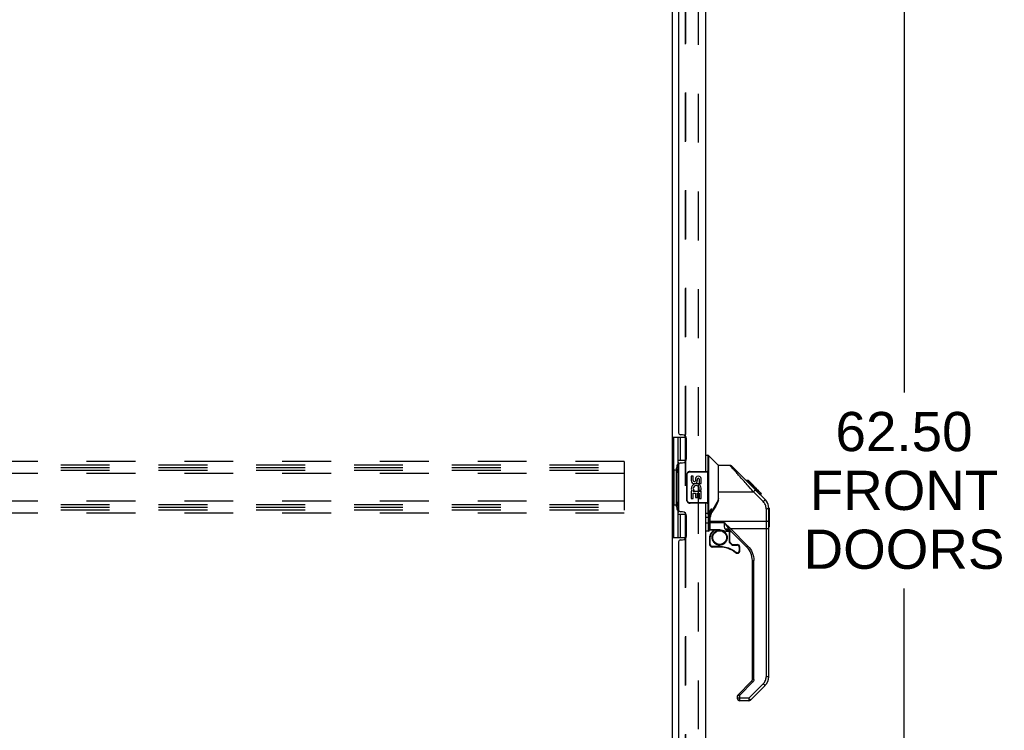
# Model space of a CAD drawing. Header units: inches. Extents: x 0 to 279, y 0 to 180.
# Tile 9 of 41: x 31 to 62, y 46 to 69. Entities that reach past the tile are written whole.
import ezdxf

# ---------------------------------------------------------------- set-up
doc = ezdxf.new("R2010")
doc.units = ezdxf.units.IN
doc.header["$LTSCALE"] = 15.327869
doc.header["$MEASUREMENT"] = 0
doc.linetypes.add('HIDDEN', pattern=[0.2, 0.1, -0.1])
doc.layers.get('0').update_dxf_attribs({"linetype": 'CONTINUOUS'})
for name, color, linetype in [('DEFAULT_2', 8, 'HIDDEN'), ('DIMENSIONS', 7, 'CONTINUOUS'), ('FRONT_MASTER_DOOR_ASSEMBLY', 7, 'CONTINUOUS'), ('FRONT_SLAVE_DOOR_ASSEMBLY', 7, 'CONTINUOUS')]:
    doc.layers.add(name, color=color, linetype=linetype)
doc.styles.get("Standard").update_dxf_attribs({"font": 'arial.ttf'})
doc.dimstyles.new('DIMSTYLE_1', dxfattribs={"dimtxt": 1.229508, "dimasz": 1.639344, "dimexe": 0.09, "dimexo": 0.07, "dimgap": 0.0375, "dimtad": 0, "dimtih": 1, "dimtoh": 1, "dimzin": 4, "dimdsep": 46, "dimtxsty": 'Standard', "dimblk": '_FILLED', "dimblk1": '_FILLED', "dimblk2": '_FILLED', "dimcen": 0.09, "dimazin": 1, "dimtfac": 1, "dimtdec": 3, "dimtofl": 0, "dimtmove": 0, "dimatfit": 3, "dimldrblk": '_FILLED', "dimfxl": 0, "dimtolj": 1, "dimtzin": 4, "dimarcsym": 0})

# ---------------------------------------------------------------- blocks, each defined once
blk = doc.blocks.new('_FILLED')
at = {"color": 0, "linetype": 'ByBlock'}
blk.add_solid([(0, 0), (-1, 0.2), (-1, -0.2)], dxfattribs=at)
blk = doc.blocks.new('*D3')
at = {"layer": 'DIMENSIONS', "color": 2, "linetype": 'Continuous'}
for p, q in [((53.294, 85.119), (60.082, 85.119)), ((58.606, 85.119), (58.606, 56.847)), ((58.606, 22.619), (58.606, 50.699)), ((53.294, 22.619), (60.082, 22.619))]:
    blk.add_line(p, q, dxfattribs=at)
at = {"layer": 'DIMENSIONS', "color": 2, "linetype": 'Continuous', "xscale": 1.6393442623, "yscale": 1.6393442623, "zscale": 1.6393442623}
for p, rotation in [((58.606, 85.119), 90), ((58.606, 22.619), 270)]:
    blk.add_blockref('_FILLED', p, dxfattribs=dict(at, rotation=rotation))
at = {"layer": 'DIMENSIONS', "color": 2, "linetype": 'Continuous', "insert": (58.606, 56.232), "char_height": 1.2295, "width": 6.28923, "attachment_point": 2, "line_spacing_factor": 0.9}
blk.add_mtext('62.50\\PFRONT\\PDOORS', dxfattribs=at)

msp = doc.modelspace()

# ---------------------------------------------------------------- linework, layer by layer
at = {"color": 3, "linetype": 'Continuous'}
for p, q in [((51.335, 84.421), (51.335, 23.317)), ((51.74, 55.444), (51.74, 55.488)), ((51.756, 55.444), (51.756, 55.473)), ((51.74, 52.249), (51.74, 52.294)), ((51.756, 52.264), (51.756, 52.294))]:
    msp.add_line(p, q, dxfattribs=at)
at = {"layer": 'DEFAULT_2', "color": 8, "linetype": 'HIDDEN'}
for p, q in [((52.148, 84.603), (52.148, 23.134)), ((51.74, 78.499), (51.74, 55.488)), ((51.756, 78.514), (51.756, 55.473)), ((51.74, 55.444), (51.74, 52.294)), ((51.756, 55.444), (51.756, 52.294)), ((49.835, 54.681), (16.835, 54.681)), ((49.835, 54.681), (49.835, 53.056)), ((16.835, 54.577), (49.835, 54.577)), ((16.835, 54.494), (49.835, 54.494)), ((16.835, 54.41), (49.835, 54.41)), ((49.835, 54.306), (16.835, 54.306)), ((49.835, 53.431), (16.835, 53.431)), ((16.835, 53.327), (49.835, 53.327)), ((16.835, 53.244), (49.835, 53.244)), ((16.835, 53.16), (49.835, 53.16)), ((49.835, 53.056), (16.835, 53.056)), ((51.74, 52.249), (51.74, 29.238)), ((51.756, 52.264), (51.756, 29.223))]:
    msp.add_line(p, q, dxfattribs=at)
at = {"layer": 'FRONT_MASTER_DOOR_ASSEMBLY', "color": 7, "linetype": 'Continuous'}
for p, q in [((52.393, 54.873), (52.456, 54.873)), ((52.456, 54.873), (52.456, 53.062)), ((52.781, 54.563), (52.484, 54.861)), ((52.484, 53.072), (52.484, 54.861)), ((52.781, 54.563), (52.781, 53.5)), ((53.148, 54.558), (52.787, 54.558)), ((52.787, 53.453), (52.787, 54.558)), ((53.149, 54.557), (53.148, 54.558)), ((53.216, 54.482), (53.185, 54.516)), ((53.969, 53.77), (53.204, 54.535)), ((53.241, 54.452), (53.216, 54.482)), ((53.725, 54.08), (53.658, 54.08)), ((53.732, 54.073), (53.666, 54.073)), ((53.742, 54.063), (53.675, 54.063)), ((53.749, 54.057), (53.682, 54.057)), ((53.757, 54.049), (53.69, 54.049)), ((53.725, 54.08), (54.052, 53.753)), ((52.787, 53.725), (53.886, 53.725)), ((53.776, 54.029), (53.71, 54.029)), ((53.799, 54.006), (53.732, 54.006)), ((53.822, 53.983), (53.755, 53.983)), ((53.846, 53.959), (53.779, 53.959)), ((53.87, 53.935), (53.803, 53.935)), ((53.893, 53.912), (53.826, 53.912)), ((53.886, 53.853), (53.842, 53.897)), ((53.916, 53.89), (53.849, 53.89)), ((53.936, 53.869), (53.869, 53.869)), ((53.956, 53.782), (53.886, 53.853)), ((53.953, 53.852), (53.886, 53.852)), ((54.191, 53.42), (53.886, 53.725)), ((53.966, 53.839), (53.899, 53.839)), ((53.97, 53.835), (53.904, 53.835)), ((53.972, 53.833), (53.906, 53.833)), ((53.973, 53.832), (53.906, 53.832)), ((53.974, 53.832), (53.907, 53.832)), ((53.976, 53.829), (53.909, 53.829)), ((53.981, 53.825), (53.914, 53.825)), ((53.986, 53.819), (53.92, 53.819)), ((54, 53.805), (53.933, 53.805)), ((53.943, 53.795), (53.942, 53.796)), ((53.945, 53.793), (53.945, 53.792)), ((54.015, 53.79), (53.948, 53.79)), ((53.964, 53.773), (53.951, 53.786)), ((54.023, 53.782), (53.956, 53.782)), ((54.247, 53.491), (53.956, 53.782)), ((54.03, 53.776), (53.963, 53.776)), ((54.247, 53.49), (53.964, 53.773)), ((54.042, 53.764), (53.975, 53.764)), ((54.047, 53.758), (53.98, 53.758)), ((54.05, 53.755), (53.984, 53.755)), ((54.052, 53.754), (53.986, 53.754)), ((54.052, 53.753), (53.986, 53.753)), ((54.052, 53.753), (53.986, 53.753)), ((53.99, 53.748), (54.057, 53.748)), ((54.141, 53.664), (54.052, 53.753)), ((54.132, 53.673), (54.065, 53.673)), ((54.07, 53.669), (54.137, 53.669)), ((54.138, 53.667), (54.071, 53.667)), ((54.141, 53.664), (54.074, 53.664)), ((54.247, 53.49), (54.246, 53.487)), ((54.273, 53.462), (54.247, 53.49)), ((54.296, 53.431), (54.273, 53.462)), ((54.315, 53.398), (54.296, 53.431)), ((52.569, 53.114), (52.569, 53.201)), ((54.283, 53.197), (54.283, 47.928)), ((54.354, 53.29), (54.345, 53.327)), ((54.36, 53.252), (54.354, 53.29)), ((54.362, 53.213), (54.36, 53.252)), ((54.361, 53.236), (54.361, 53.242)), ((54.362, 47.929), (54.362, 53.213)), ((54.374, 53.217), (54.374, 52.631)), ((52.457, 53.051), (52.393, 53.051)), ((52.393, 52.932), (52.472, 52.932)), ((52.472, 52.925), (52.472, 52.928)), ((52.472, 52.491), (52.472, 52.925)), ((52.511, 52.938), (52.512, 52.939)), ((52.511, 52.53), (52.511, 52.937)), ((52.531, 52.532), (52.531, 52.933)), ((54.283, 52.799), (52.531, 52.799)), ((52.472, 52.74), (52.393, 52.74)), ((52.472, 52.491), (52.393, 52.491)), ((52.512, 52.755), (52.511, 52.756)), ((52.512, 52.548), (52.511, 52.552)), ((52.978, 52.752), (52.531, 52.752)), ((52.826, 52.535), (52.531, 52.535)), ((52.531, 52.532), (52.826, 52.532)), ((52.569, 52.452), (52.649, 52.532)), ((52.677, 52.532), (52.583, 52.438)), ((52.826, 52.535), (52.826, 52.532)), ((52.826, 52.532), (52.833, 52.532)), ((52.978, 52.752), (53.164, 52.574)), ((53.005, 52.492), (53.011, 52.491)), ((53.099, 52.491), (53.011, 52.491)), ((53.011, 52.491), (53.011, 52.491)), ((53.04, 52.489), (53.122, 52.489)), ((53.123, 52.489), (53.122, 52.489)), ((53.122, 52.489), (53.122, 52.159)), ((53.122, 52.489), (53.122, 52.489)), ((53.144, 52.554), (53.154, 52.563)), ((53.154, 52.563), (53.164, 52.574)), ((53.164, 52.574), (54.295, 52.574)), ((53.164, 52.574), (53.71, 52.027)), ((53.677, 51.994), (53.176, 52.496)), ((52.511, 52.313), (52.531, 52.313)), ((52.511, 52.313), (52.511, 52.075)), ((52.531, 52.075), (52.531, 52.313)), ((52.575, 52.446), (52.572, 52.45)), ((52.579, 52.443), (52.575, 52.446)), ((52.583, 52.438), (52.579, 52.443)), ((52.61, 52.292), (52.591, 52.292)), ((53.043, 52.292), (53.063, 52.292)), ((53.141, 52.159), (53.141, 52.486)), ((52.531, 52.075), (52.511, 52.075)), ((52.826, 51.997), (52.59, 51.997)), ((52.827, 52.016), (52.591, 52.016)), ((52.591, 52.01), (52.591, 52.016)), ((52.827, 52.016), (52.827, 52.01)), ((53.141, 52.159), (53.122, 52.159)), ((53.131, 52.137), (53.137, 52.143)), ((53.203, 52.065), (53.131, 52.137)), ((53.137, 52.143), (53.141, 52.146)), ((53.145, 52.151), (53.217, 52.079)), ((53.207, 52.069), (53.203, 52.065)), ((53.211, 52.073), (53.207, 52.069)), ((53.214, 52.076), (53.211, 52.073)), ((53.225, 52.075), (53.378, 52.075)), ((53.225, 52.065), (53.225, 52.07)), ((53.225, 52.056), (53.378, 52.056)), ((53.378, 52.07), (53.378, 52.065)), ((53.437, 51.997), (53.456, 51.997)), ((53.437, 51.997), (53.437, 51.877)), ((53.456, 51.877), (53.437, 51.877)), ((53.456, 51.877), (53.456, 51.997)), ((53.7, 52.017), (53.691, 52.008)), ((53.71, 52.027), (53.7, 52.017)), ((53.336, 51.827), (53.34, 51.832)), ((53.85, 47.844), (53.85, 51.577)), ((53.882, 51.576), (53.897, 51.576)), ((53.897, 47.843), (53.897, 51.576)), ((53.391, 47.353), (53.827, 47.788)), ((53.86, 47.754), (53.456, 47.35)), ((53.739, 47.253), (54.191, 47.705)), ((54.247, 47.651), (53.794, 47.199)), ((53.84, 47.774), (53.85, 47.765)), ((53.85, 47.765), (53.86, 47.754)), ((53.89, 47.843), (53.876, 47.843)), ((53.897, 47.843), (53.89, 47.843)), ((54.216, 47.681), (54.229, 47.667)), ((53.378, 47.319), (53.378, 47.255)), ((53.446, 47.36), (53.437, 47.37)), ((53.456, 47.35), (53.446, 47.36)), ((53.456, 47.176), (53.456, 47.35)), ((53.739, 47.253), (53.739, 47.176)), ((53.739, 47.176), (53.456, 47.176)), ((53.778, 47.214), (53.764, 47.228))]:
    msp.add_line(p, q, dxfattribs=at)
for points in [[(53.204, 54.535), (53.196, 54.541), (53.188, 54.547), (53.178, 54.552), (53.169, 54.555), (53.158, 54.557), (53.148, 54.558)], [(53.185, 54.516), (53.159, 54.545), (53.149, 54.557)], [(53.787, 53.836), (53.72, 53.912), (53.687, 53.949), (53.654, 53.986), (53.622, 54.023), (53.59, 54.059), (53.559, 54.094), (53.529, 54.128), (53.5, 54.161), (53.471, 54.193), (53.444, 54.223), (53.418, 54.252), (53.394, 54.28), (53.37, 54.307), (53.348, 54.332), (53.327, 54.356), (53.307, 54.378), (53.289, 54.399), (53.272, 54.418), (53.256, 54.436), (53.241, 54.452)], [(53.886, 53.725), (53.853, 53.762), (53.82, 53.799), (53.787, 53.836)], [(53.951, 53.786), (53.923, 53.815), (53.904, 53.834), (53.885, 53.853), (53.866, 53.872)], [(53.886, 53.725), (53.894, 53.734), (53.903, 53.743), (53.911, 53.751), (53.918, 53.76), (53.925, 53.768), (53.931, 53.775), (53.936, 53.782), (53.939, 53.788), (53.941, 53.792), (53.942, 53.796)], [(53.942, 53.796), (53.942, 53.796), (53.942, 53.796), (53.942, 53.796), (53.942, 53.796), (53.942, 53.796), (53.942, 53.796)], [(53.969, 53.768), (53.969, 53.769), (53.969, 53.769), (53.969, 53.769), (53.969, 53.769), (53.969, 53.769), (53.968, 53.769)], [(52.787, 53.516), (52.766, 53.459), (52.736, 53.39), (52.699, 53.319), (52.657, 53.246), (52.609, 53.172), (52.565, 53.108)], [(52.787, 53.453), (52.762, 53.395), (52.733, 53.337), (52.701, 53.277), (52.664, 53.217), (52.624, 53.155), (52.581, 53.092)], [(54.241, 53.477), (54.237, 53.471), (54.231, 53.463), (54.225, 53.455), (54.217, 53.447), (54.209, 53.438), (54.2, 53.429), (54.191, 53.42)], [(54.283, 53.197), (54.282, 53.228), (54.277, 53.258), (54.269, 53.288), (54.259, 53.318), (54.246, 53.346), (54.229, 53.373), (54.211, 53.397), (54.191, 53.42)], [(54.246, 53.487), (54.244, 53.482), (54.241, 53.477)], [(54.247, 53.491), (54.247, 53.491), (54.247, 53.491), (54.247, 53.491), (54.247, 53.49), (54.247, 53.49), (54.247, 53.49)], [(54.362, 53.213), (54.361, 53.242), (54.356, 53.283), (54.346, 53.324), (54.332, 53.364), (54.314, 53.401), (54.292, 53.437), (54.267, 53.47), (54.247, 53.491)], [(52.484, 53.072), (52.499, 53.094), (52.514, 53.116), (52.528, 53.137), (52.542, 53.159), (52.556, 53.18), (52.569, 53.201)], [(52.49, 52.992), (52.5, 53.025), (52.511, 53.058), (52.524, 53.092), (52.538, 53.127), (52.553, 53.163), (52.569, 53.201)], [(52.565, 53.108), (52.554, 53.092), (52.539, 53.063), (52.526, 53.031), (52.517, 52.997), (52.512, 52.962), (52.511, 52.937)], [(52.569, 53.201), (52.557, 53.164), (52.547, 53.129), (52.537, 53.095), (52.529, 53.063), (52.522, 53.031), (52.517, 53)], [(52.565, 53.108), (52.565, 53.107), (52.565, 53.106), (52.567, 53.104), (52.568, 53.102), (52.571, 53.1), (52.574, 53.097), (52.577, 53.095), (52.581, 53.092)], [(54.283, 53.197), (54.295, 53.197), (54.307, 53.198), (54.318, 53.199), (54.329, 53.2), (54.338, 53.202), (54.346, 53.204), (54.353, 53.206), (54.358, 53.208), (54.361, 53.211), (54.362, 53.213)], [(54.345, 53.327), (54.332, 53.363), (54.315, 53.398)], [(52.484, 53.072), (52.48, 53.069), (52.475, 53.067), (52.471, 53.065), (52.466, 53.064), (52.461, 53.063), (52.456, 53.062)], [(52.457, 53.051), (52.457, 53.053), (52.456, 53.055), (52.456, 53.057), (52.456, 53.059), (52.456, 53.061), (52.456, 53.062)], [(52.457, 53.051), (52.462, 53.052), (52.466, 53.053), (52.471, 53.055), (52.475, 53.056), (52.479, 53.059), (52.483, 53.062)], [(52.478, 52.988), (52.474, 53.001), (52.469, 53.013), (52.466, 53.024), (52.462, 53.034), (52.459, 53.043), (52.457, 53.051)], [(52.472, 52.932), (52.473, 52.942), (52.473, 52.951), (52.474, 52.96), (52.476, 52.97), (52.477, 52.979), (52.478, 52.988)], [(52.472, 52.932), (52.478, 52.932), (52.484, 52.932), (52.49, 52.933), (52.495, 52.933), (52.499, 52.934), (52.503, 52.935), (52.507, 52.936), (52.509, 52.937), (52.511, 52.938)], [(52.472, 52.928), (52.472, 52.931), (52.472, 52.932)], [(52.472, 52.923), (52.478, 52.923), (52.484, 52.924), (52.49, 52.924), (52.495, 52.925), (52.499, 52.925), (52.504, 52.926), (52.507, 52.928), (52.509, 52.929), (52.511, 52.93)], [(52.478, 52.988), (52.484, 52.988), (52.49, 52.988), (52.494, 52.988), (52.499, 52.989), (52.503, 52.99), (52.506, 52.991), (52.509, 52.992), (52.512, 52.994), (52.513, 52.995), (52.515, 52.997), (52.516, 52.998), (52.517, 53)], [(52.49, 52.992), (52.488, 52.991), (52.486, 52.991), (52.484, 52.99), (52.482, 52.989), (52.48, 52.989), (52.478, 52.988)], [(52.484, 53.072), (52.483, 53.07), (52.483, 53.068), (52.483, 53.066), (52.483, 53.065), (52.483, 53.063), (52.483, 53.062)], [(52.483, 53.062), (52.483, 53.052), (52.484, 53.042), (52.485, 53.03), (52.487, 53.018), (52.488, 53.006), (52.49, 52.992)], [(52.517, 53), (52.516, 52.999), (52.515, 52.998), (52.514, 52.997), (52.512, 52.996), (52.51, 52.995), (52.507, 52.994), (52.504, 52.993), (52.5, 52.992), (52.495, 52.992), (52.49, 52.992)], [(52.511, 52.937), (52.512, 52.936), (52.513, 52.935), (52.515, 52.935), (52.517, 52.934)], [(52.531, 52.799), (52.527, 52.799), (52.524, 52.799), (52.52, 52.8), (52.517, 52.8), (52.515, 52.801), (52.513, 52.802), (52.512, 52.802), (52.511, 52.803)], [(52.517, 53), (52.516, 52.99), (52.514, 52.98), (52.513, 52.97), (52.513, 52.966)], [(52.517, 52.934), (52.52, 52.934), (52.523, 52.933), (52.527, 52.933), (52.531, 52.933)], [(52.581, 53.092), (52.566, 53.069), (52.554, 53.044), (52.544, 53.018), (52.537, 52.99), (52.533, 52.962), (52.531, 52.933)], [(54.362, 52.816), (54.361, 52.813), (54.358, 52.81), (54.353, 52.808), (54.347, 52.806), (54.339, 52.804), (54.329, 52.802), (54.319, 52.801), (54.307, 52.8), (54.295, 52.799), (54.283, 52.799)], [(52.511, 52.748), (52.511, 52.747), (52.51, 52.746), (52.508, 52.745), (52.506, 52.744), (52.503, 52.743), (52.5, 52.742), (52.496, 52.742), (52.492, 52.741), (52.487, 52.741), (52.482, 52.74), (52.477, 52.74), (52.472, 52.74)], [(52.531, 52.752), (52.527, 52.753), (52.524, 52.753), (52.52, 52.753), (52.517, 52.753), (52.515, 52.754), (52.513, 52.755), (52.512, 52.755)], [(52.515, 52.542), (52.513, 52.545), (52.512, 52.548)], [(52.524, 52.536), (52.52, 52.538), (52.517, 52.54), (52.515, 52.542)], [(52.531, 52.535), (52.527, 52.535), (52.524, 52.536)], [(52.591, 52.292), (52.591, 52.313), (52.594, 52.333), (52.599, 52.353), (52.605, 52.373), (52.613, 52.392), (52.622, 52.41), (52.633, 52.427), (52.646, 52.444), (52.66, 52.459), (52.675, 52.473), (52.691, 52.486), (52.709, 52.497), (52.727, 52.506), (52.746, 52.514), (52.766, 52.52), (52.786, 52.525), (52.806, 52.527), (52.827, 52.528), (52.848, 52.527), (52.868, 52.525), (52.888, 52.52), (52.908, 52.514), (52.927, 52.506), (52.945, 52.497), (52.962, 52.486), (52.978, 52.473), (52.994, 52.459), (53.008, 52.444), (53.02, 52.428), (53.031, 52.411), (53.041, 52.392), (53.049, 52.373), (53.055, 52.353), (53.059, 52.333), (53.062, 52.313), (53.063, 52.292)], [(52.826, 52.535), (52.846, 52.534), (52.866, 52.532), (52.886, 52.529), (52.906, 52.525), (52.924, 52.52), (52.942, 52.514), (52.958, 52.508)], [(52.833, 52.532), (52.853, 52.531), (52.874, 52.528), (52.895, 52.525), (52.915, 52.52), (52.933, 52.514), (52.949, 52.509), (52.963, 52.504), (52.975, 52.5), (52.985, 52.496), (52.994, 52.494), (53.002, 52.492), (53.01, 52.491), (53.011, 52.491)], [(52.958, 52.508), (52.985, 52.498), (52.996, 52.494), (53.005, 52.492)], [(53.001, 52.562), (52.992, 52.578), (52.985, 52.595), (52.98, 52.615), (52.977, 52.638), (52.975, 52.663), (52.975, 52.691), (52.976, 52.721), (52.978, 52.752)], [(52.978, 52.752), (53.005, 52.714), (53.031, 52.676), (53.056, 52.64), (53.082, 52.606), (53.107, 52.573), (53.132, 52.543)], [(53.001, 52.562), (53.025, 52.565), (53.049, 52.566), (53.072, 52.564), (53.093, 52.559), (53.114, 52.552), (53.132, 52.543)], [(53.036, 52.529), (53.029, 52.534), (53.023, 52.539), (53.016, 52.545), (53.011, 52.55), (53.006, 52.556), (53.001, 52.562)], [(53.03, 52.491), (53.032, 52.49), (53.036, 52.489), (53.04, 52.489)], [(53.036, 52.529), (53.056, 52.533), (53.076, 52.534), (53.095, 52.533), (53.113, 52.53), (53.131, 52.525), (53.147, 52.517), (53.162, 52.507), (53.176, 52.496)], [(53.075, 52.506), (53.051, 52.52), (53.036, 52.529)], [(53.099, 52.491), (53.098, 52.491), (53.096, 52.493), (53.09, 52.496), (53.083, 52.5), (53.075, 52.506)], [(53.132, 52.543), (53.134, 52.545), (53.137, 52.547), (53.144, 52.554)], [(53.132, 52.543), (53.139, 52.535), (53.146, 52.527), (53.154, 52.519), (53.161, 52.511), (53.168, 52.503), (53.176, 52.496)], [(54.295, 52.574), (54.307, 52.574), (54.319, 52.574), (54.329, 52.574), (54.339, 52.574), (54.347, 52.574), (54.353, 52.574), (54.358, 52.575), (54.361, 52.575), (54.362, 52.575)], [(52.583, 52.438), (52.574, 52.428), (52.565, 52.417), (52.558, 52.406), (52.551, 52.394), (52.545, 52.381), (52.54, 52.368), (52.536, 52.354), (52.534, 52.341), (52.532, 52.327), (52.531, 52.313)], [(52.572, 52.45), (52.571, 52.451), (52.57, 52.452), (52.569, 52.452), (52.569, 52.452)], [(53.063, 52.292), (53.062, 52.271), (53.059, 52.251), (53.055, 52.231), (53.049, 52.211), (53.041, 52.192), (53.031, 52.174), (53.02, 52.157), (53.008, 52.14), (52.994, 52.125), (52.979, 52.111), (52.962, 52.098), (52.945, 52.087), (52.926, 52.078), (52.907, 52.07), (52.888, 52.064), (52.867, 52.059), (52.847, 52.057), (52.826, 52.056), (52.806, 52.057), (52.786, 52.059), (52.766, 52.064), (52.746, 52.07), (52.727, 52.078), (52.709, 52.087), (52.691, 52.098), (52.675, 52.111), (52.66, 52.125), (52.646, 52.14), (52.633, 52.156), (52.622, 52.174), (52.613, 52.192), (52.605, 52.211), (52.599, 52.231), (52.594, 52.251), (52.591, 52.271), (52.591, 52.292)], [(52.531, 52.075), (52.532, 52.069), (52.533, 52.062), (52.535, 52.056), (52.537, 52.05), (52.541, 52.044), (52.544, 52.039), (52.549, 52.034), (52.554, 52.029), (52.559, 52.026), (52.565, 52.022), (52.571, 52.02), (52.577, 52.018), (52.584, 52.017), (52.591, 52.016)], [(52.59, 51.997), (52.59, 51.997), (52.59, 51.998), (52.59, 51.999), (52.59, 52), (52.59, 52.002), (52.59, 52.005), (52.591, 52.01)], [(52.827, 52.01), (52.827, 52.005), (52.827, 52.003), (52.827, 52.001), (52.827, 51.999), (52.827, 51.998), (52.826, 51.997), (52.826, 51.997)], [(52.827, 52.016), (52.873, 52.015), (52.919, 52.011), (52.965, 52.004), (53.011, 51.995), (53.056, 51.983), (53.1, 51.969), (53.143, 51.952), (53.185, 51.933), (53.226, 51.911), (53.266, 51.887), (53.304, 51.86), (53.34, 51.832)], [(53.122, 52.159), (53.122, 52.155), (53.123, 52.151), (53.124, 52.147), (53.126, 52.143), (53.129, 52.14), (53.131, 52.137)], [(53.141, 52.146), (53.142, 52.148), (53.143, 52.149), (53.144, 52.15), (53.145, 52.151), (53.145, 52.151)], [(53.203, 52.065), (53.206, 52.062), (53.21, 52.06), (53.213, 52.058), (53.217, 52.057), (53.221, 52.056), (53.225, 52.056)], [(53.217, 52.079), (53.216, 52.079), (53.216, 52.078), (53.215, 52.077), (53.214, 52.076)], [(53.225, 52.07), (53.225, 52.072), (53.225, 52.073), (53.225, 52.074), (53.225, 52.075), (53.225, 52.075)], [(53.225, 52.056), (53.225, 52.059), (53.225, 52.065)], [(53.34, 51.832), (53.346, 51.828), (53.353, 51.824), (53.36, 51.821), (53.367, 51.819), (53.374, 51.819), (53.382, 51.819), (53.389, 51.819), (53.396, 51.821), (53.403, 51.824), (53.41, 51.828), (53.416, 51.832), (53.421, 51.837), (53.426, 51.843), (53.43, 51.849), (53.433, 51.856), (53.435, 51.863), (53.436, 51.87), (53.437, 51.877)], [(53.378, 52.075), (53.378, 52.075), (53.378, 52.075), (53.378, 52.073), (53.378, 52.072), (53.378, 52.07)], [(53.378, 52.065), (53.378, 52.059), (53.378, 52.056)], [(53.437, 51.997), (53.437, 52.003), (53.435, 52.01), (53.434, 52.016), (53.431, 52.022), (53.428, 52.028), (53.424, 52.034), (53.42, 52.039), (53.415, 52.043), (53.409, 52.047), (53.404, 52.05), (53.397, 52.052), (53.391, 52.054), (53.385, 52.055), (53.378, 52.056)], [(53.691, 52.008), (53.684, 52.001), (53.681, 51.998), (53.679, 51.996), (53.678, 51.995), (53.677, 51.994)], [(53.71, 52.027), (53.753, 51.98), (53.79, 51.93), (53.822, 51.877), (53.849, 51.82), (53.87, 51.761), (53.885, 51.7), (53.894, 51.639), (53.897, 51.576)], [(53.327, 51.817), (53.328, 51.817), (53.328, 51.817), (53.329, 51.818), (53.33, 51.819), (53.331, 51.821), (53.333, 51.823), (53.336, 51.827)], [(53.85, 51.577), (53.851, 51.577), (53.852, 51.577), (53.855, 51.576), (53.859, 51.576), (53.863, 51.576), (53.869, 51.576), (53.882, 51.576)], [(54.191, 47.705), (54.212, 47.728), (54.23, 47.753), (54.246, 47.78), (54.259, 47.807), (54.27, 47.837), (54.277, 47.867), (54.282, 47.897), (54.283, 47.928)], [(54.362, 47.929), (54.361, 47.929), (54.358, 47.929), (54.353, 47.929), (54.347, 47.929), (54.34, 47.928), (54.33, 47.928), (54.32, 47.928), (54.308, 47.928), (54.296, 47.928), (54.283, 47.928)], [(53.827, 47.788), (53.827, 47.788), (53.828, 47.786), (53.83, 47.784), (53.833, 47.782), (53.84, 47.774)], [(53.876, 47.843), (53.864, 47.843), (53.859, 47.843), (53.855, 47.844), (53.852, 47.844), (53.851, 47.844), (53.85, 47.844)], [(53.897, 47.843), (53.896, 47.827), (53.893, 47.81), (53.888, 47.795), (53.88, 47.78), (53.871, 47.767), (53.86, 47.754)], [(54.191, 47.705), (54.2, 47.697), (54.216, 47.681)], [(54.229, 47.667), (54.235, 47.662), (54.24, 47.657), (54.243, 47.654), (54.246, 47.652), (54.247, 47.651)], [(53.392, 47.325), (53.381, 47.321), (53.379, 47.32), (53.378, 47.319)], [(53.739, 47.253), (53.444, 47.253), (53.432, 47.253), (53.421, 47.253), (53.41, 47.253), (53.401, 47.254), (53.393, 47.254), (53.386, 47.254), (53.381, 47.254), (53.379, 47.254), (53.378, 47.255)], [(53.409, 47.331), (53.4, 47.328), (53.392, 47.325)], [(53.456, 47.35), (53.444, 47.345), (53.409, 47.331)], [(53.437, 47.37), (53.429, 47.377), (53.427, 47.38), (53.425, 47.382), (53.423, 47.384), (53.423, 47.384)], [(53.764, 47.228), (53.747, 47.245), (53.739, 47.253)], [(53.794, 47.199), (53.794, 47.199), (53.791, 47.201), (53.788, 47.205), (53.783, 47.209), (53.778, 47.214)]]:
    msp.add_lwpolyline(points, dxfattribs=at)
msp.add_circle((52.826, 52.292), 0.217, dxfattribs=at)
for centre, radius, start, end in [((52.456, 54.833), 0.0394, 45, 90), ((52.767, 54.55), 0.0197, 7.5, 45), ((54.354, 53.217), 0.0197, 0, 68.9395), ((52.472, 52.53), 0.0394, 270, 360), ((52.531, 52.552), 0.0197, 180, 270), ((53.099, 52.294), 0.197, 45, 90), ((54.354, 52.631), 0.0197, 293.607, 360), ((52.708, 52.313), 0.197, 135, 180), ((52.59, 52.075), 0.0787, 180, 270), ((52.826, 51.209), 0.787, 50.4788, 90), ((53.153, 52.159), 0.0118, 180, 225), ((53.225, 52.087), 0.0118, 225, 270), ((53.378, 51.877), 0.0787, 230.4788, 360), ((53.378, 51.997), 0.0787, 0, 90), ((53.259, 51.577), 0.591, 0, 45), ((53.968, 47.929), 0.394, 315, 360), ((53.771, 47.844), 0.0787, 315, 360), ((53.425, 47.319), 0.0472, 135, 180), ((53.456, 47.255), 0.0787, 180, 270), ((53.739, 47.255), 0.0787, 270, 315)]:
    msp.add_arc(centre, radius, start, end, dxfattribs=at)
at = {"layer": 'FRONT_SLAVE_DOOR_ASSEMBLY', "color": 3, "linetype": 'Continuous'}
for p, q in [((52.393, 54.369), (52.393, 79.619)), ((51.539, 78.411), (51.539, 55.576)), ((51.659, 55.516), (51.599, 55.516)), ((51.789, 54.766), (51.789, 55.386)), ((51.539, 54.576), (51.539, 53.161)), ((51.599, 54.636), (51.659, 54.636)), ((52.393, 28.119), (52.393, 53.369)), ((51.659, 53.101), (51.599, 53.101)), ((51.789, 52.351), (51.789, 52.971)), ((51.599, 52.221), (51.659, 52.221)), ((51.539, 52.161), (51.539, 29.326))]:
    msp.add_line(p, q, dxfattribs=at)
at = {"layer": 'FRONT_SLAVE_DOOR_ASSEMBLY', "color": 7, "linetype": 'Continuous'}
for p, q in [((51.335, 55.444), (51.776, 55.444)), ((51.374, 55.444), (51.374, 54.419)), ((51.512, 55.444), (51.512, 52.294)), ((51.599, 54.709), (51.599, 55.444)), ((51.739, 55.444), (51.739, 54.664)), ((51.739, 54.709), (51.512, 54.709)), ((51.353, 54.419), (51.475, 54.419)), ((51.353, 54.419), (51.353, 53.319)), ((51.397, 53.319), (51.397, 54.419)), ((51.475, 54.449), (51.475, 54.469)), ((51.475, 53.319), (51.475, 54.419)), ((51.896, 54.354), (52.453, 54.354)), ((51.898, 54.369), (52.438, 54.369)), ((51.934, 54.369), (51.934, 54.354)), ((52.19, 54.369), (52.19, 54.354)), ((52.453, 53.384), (52.453, 54.354)), ((51.798, 54.269), (51.806, 54.269)), ((51.798, 53.469), (51.798, 54.269)), ((51.806, 53.469), (51.806, 54.269)), ((51.999, 54.214), (51.936, 54.214)), ((51.936, 54.214), (51.936, 54.078)), ((51.999, 54.078), (51.999, 54.214)), ((52.064, 54.141), (52.064, 54.072)), ((52.125, 54.078), (52.125, 54.12)), ((52.187, 54.12), (52.187, 53.984)), ((52.25, 53.984), (52.25, 54.12)), ((51.954, 53.753), (51.936, 53.753)), ((51.936, 53.753), (51.936, 53.523)), ((51.989, 53.753), (52.016, 53.772)), ((51.989, 53.753), (52.25, 53.753)), ((52.18, 53.789), (52.237, 53.764)), ((52.187, 53.984), (52.25, 53.984)), ((52.25, 53.523), (52.25, 53.753)), ((51.798, 53.469), (51.806, 53.469)), ((51.936, 53.523), (51.999, 53.523)), ((51.999, 53.69), (52.064, 53.69)), ((51.999, 53.523), (51.999, 53.69)), ((52.064, 53.69), (52.064, 53.554)), ((52.064, 53.554), (52.125, 53.554)), ((52.125, 53.69), (52.187, 53.69)), ((52.125, 53.554), (52.125, 53.69)), ((52.187, 53.69), (52.187, 53.523)), ((52.187, 53.523), (52.25, 53.523)), ((51.353, 53.319), (51.475, 53.319)), ((51.374, 53.319), (51.374, 52.294)), ((51.475, 53.268), (51.475, 53.288)), ((52.453, 53.384), (51.896, 53.384)), ((52.438, 53.369), (51.898, 53.369)), ((51.934, 53.369), (51.934, 53.384)), ((52.19, 53.369), (52.19, 53.384)), ((51.512, 53.029), (51.739, 53.029)), ((51.599, 52.294), (51.599, 53.029)), ((51.739, 53.074), (51.739, 52.294)), ((51.335, 52.294), (51.776, 52.294))]:
    msp.add_line(p, q, dxfattribs=at)
for points in [[(51.512, 54.685), (51.512, 54.682), (51.513, 54.678), (51.514, 54.674), (51.515, 54.67), (51.517, 54.665), (51.519, 54.66), (51.521, 54.654), (51.524, 54.648), (51.528, 54.642), (51.532, 54.635), (51.536, 54.627), (51.541, 54.62), (51.546, 54.611), (51.548, 54.608)], [(51.806, 54.269), (51.806, 54.273), (51.806, 54.277), (51.807, 54.282), (51.808, 54.287), (51.809, 54.292), (51.811, 54.297), (51.813, 54.302), (51.816, 54.308), (51.819, 54.314), (51.823, 54.319), (51.828, 54.325), (51.833, 54.33), (51.84, 54.335), (51.847, 54.34), (51.855, 54.344), (51.863, 54.348), (51.871, 54.35), (51.879, 54.352), (51.888, 54.353), (51.896, 54.354)], [(51.898, 54.369), (51.898, 54.369), (51.898, 54.368), (51.897, 54.367), (51.897, 54.366), (51.897, 54.364), (51.896, 54.363), (51.896, 54.36), (51.896, 54.358), (51.896, 54.356), (51.896, 54.354)], [(51.798, 54.269), (51.799, 54.275), (51.799, 54.281), (51.8, 54.287), (51.801, 54.293), (51.803, 54.299), (51.805, 54.305)], [(51.805, 53.433), (51.803, 53.438), (51.801, 53.444), (51.8, 53.45), (51.799, 53.456), (51.799, 53.462), (51.798, 53.469)], [(51.896, 53.384), (51.888, 53.384), (51.879, 53.385), (51.871, 53.387), (51.863, 53.39), (51.855, 53.393), (51.847, 53.397), (51.84, 53.402), (51.833, 53.407), (51.828, 53.413), (51.823, 53.418), (51.819, 53.424), (51.816, 53.429), (51.813, 53.435), (51.811, 53.44), (51.809, 53.445), (51.808, 53.45), (51.807, 53.455), (51.806, 53.46), (51.806, 53.464), (51.806, 53.469)], [(51.548, 53.13), (51.546, 53.126), (51.541, 53.118), (51.536, 53.11), (51.532, 53.103), (51.528, 53.096), (51.524, 53.089), (51.521, 53.083), (51.519, 53.078), (51.517, 53.073), (51.515, 53.068), (51.514, 53.063), (51.513, 53.059), (51.512, 53.056), (51.512, 53.052)], [(51.898, 53.369), (51.898, 53.369), (51.898, 53.369), (51.897, 53.37), (51.897, 53.372), (51.897, 53.373), (51.896, 53.375), (51.896, 53.377), (51.896, 53.379), (51.896, 53.381), (51.896, 53.384)]]:
    msp.add_lwpolyline(points, dxfattribs=at)
at = {"layer": 'FRONT_SLAVE_DOOR_ASSEMBLY', "color": 3, "linetype": 'Continuous'}
for centre, radius, start, end in [((51.599, 55.576), 0.06, 180, 270), ((51.659, 55.386), 0.13, 0, 90), ((51.659, 54.766), 0.13, 270, 360), ((51.599, 54.576), 0.06, 90, 180), ((51.599, 53.161), 0.06, 180, 270), ((51.659, 52.971), 0.13, 0, 90), ((51.599, 52.161), 0.06, 90, 180), ((51.659, 52.351), 0.13, 270, 360)]:
    msp.add_arc(centre, radius, start, end, dxfattribs=at)
at = {"layer": 'FRONT_SLAVE_DOOR_ASSEMBLY', "color": 7, "linetype": 'Continuous'}
for centre, radius, start, end in [((51.898, 54.269), 0.1, 90, 158.8004), ((52.438, 54.354), 0.015, 0, 90), ((52.03, 54.078), 0.0943, 180, 360), ((52.03, 54.078), 0.0314, 180, 261.2295), ((52.03, 54.083), 0.0362, 263.4285, 341.7628), ((52.156, 54.12), 0.0943, 68.6999, 167.4338), ((52.156, 54.12), 0.0314, 0, 180.0485), ((52.156, 54.12), 0.0943, 0, 68.6704), ((52.09, 53.826), 0.154, 161.4199, 206.1963), ((52.093, 53.827), 0.157, 336.5966, 161.8791), ((52.093, 53.827), 0.157, 205.737, 207.8532), ((52.093, 53.827), 0.0943, 336.5966, 215.1122), ((51.898, 53.469), 0.1, 201.205, 270), ((52.438, 53.384), 0.015, 270, 360)]:
    msp.add_arc(centre, radius, start, end, dxfattribs=at)
for centre, start_param, end_param in [((51.579, 54.459), 0.699287, 1.51401), ((51.579, 54.459), -4.655602, -3.84088), ((51.579, 53.278), 0.699287, 1.51401), ((51.579, 53.278), -4.655602, -3.84088)]:
    msp.add_ellipse(centre, major_axis=(0, 0.18), ratio=0.579493, start_param=start_param, end_param=end_param, dxfattribs=at)

# ---------------------------------------------------------------- dimensions: what is measured, and where the dimension line sits
at = {"layer": 'DIMENSIONS', "color": 2, "linetype": 'Continuous'}
dim = msp.add_linear_dim(base=(58.606, 85.119), p1=(53.224, 22.619), p2=(53.224, 85.119), angle=90, text='<>\\PFRONT\\PDOORS', dimstyle='DIMSTYLE_1', dxfattribs=at)
dim.commit()
dim.dimension.update_dxf_attribs({"geometry": '*D3', "text_midpoint": (58.606, 53.773), "dimtype": 160})

doc.saveas('drawing.dxf')
